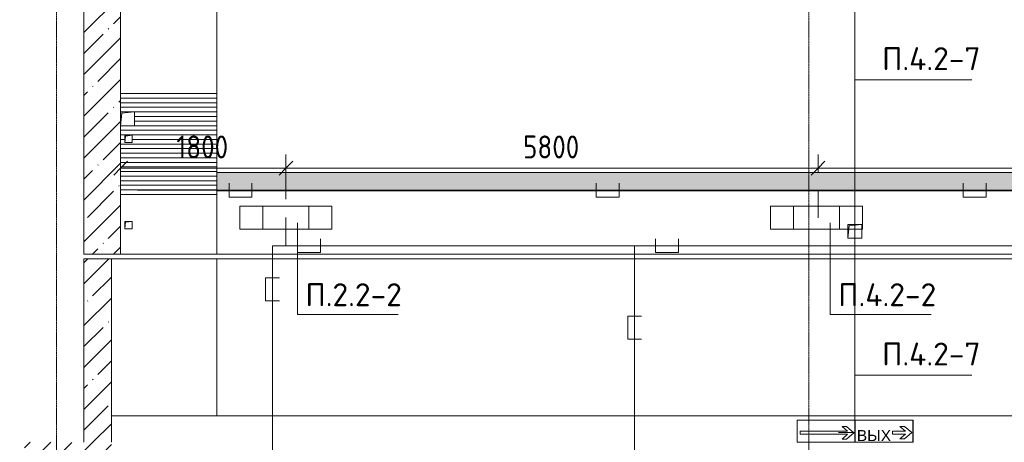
# Model space of a CAD drawing. Header units: millimetres. Extents: x -32229 to 288056, y -13689 to 125138.
# Tile 76 of 193: x -22065 to -11336, y 94150 to 98755. Entities that reach past the tile are written whole.
import ezdxf

# ---------------------------------------------------------------- set-up
doc = ezdxf.new("R2010")
doc.units = ezdxf.units.MM
doc.linetypes.add('ADSK_Линия сетки', pattern=[25, 20, -2.5, 0, -2.5])
for name, color, linetype, lineweight in [('A-ANNO-DIMS', 7, 'Continuous', 9), ('A-ANNO-DIMS-200', 7, 'Continuous', 9), ('A-ANNO-NOTE', 7, 'Continuous', 18), ('A-DETL-THIN', 7, 'Continuous', 9), ('A-FLOR', 7, 'Continuous', 18), ('A-GENM', 7, 'Continuous', 18), ('A-WALL', 7, 'Continuous', 18), ('A-WALL-PATT', 7, 'Continuous', 40), ('G-ANNO-TEXT', 7, 'Continuous', 9), ('M-EQPM', 7, 'Continuous', 18), ('S-COLS', 7, 'Continuous', 18), ('S-GRID', 7, 'Continuous', 9)]:
    doc.layers.add(name, color=color, linetype=linetype, lineweight=lineweight)
doc.layers.add('A-DETL', color=7, linetype='Continuous', lineweight=9, true_color=0x00a600)
doc.styles.add('Arial', font='arial.ttf', dxfattribs={"height": 120})
doc.styles.add('GOST Common_3', font='GOST_Common.ttf', dxfattribs={"width": 0.9, "height": 250})
doc.styles.add('ISOCPEUR', font='isocpeur.ttf', dxfattribs={"height": 250})
doc.dimstyles.new('ГОСТ_2_5_мм2', dxfattribs={"dimscale": 304.8, "dimtxt": 251.428749, "dimasz": 0.492126, "dimexe": 0.492126, "dimexo": 0.656168, "dimgap": 0.098425, "dimtad": 1, "dimdec": 0, "dimdsep": 46, "dimtxsty": 'GOST Common_3', "dimblk1": 'OBLIQUE', "dimblk2": 'OBLIQUE', "dimsah": 1, "dimcen": 0.09, "dimazin": 2, "dimtfac": 1, "dimtdec": 4, "dimtix": 1, "dimtmove": 0, "dimatfit": 3, "dimfxl": 1, "dimtvp": 1, "dimtolj": 1, "dimtzin": 0, "dimarcsym": 2})
pattern_1 = [(45, (0, 0), (-228.0985, 228.0985), []), (45, (228.1, 0), (-228.0985, 228.0985), [403.225, -80.645, 6.706, -73.939])]

# ---------------------------------------------------------------- blocks, each defined once
blk = doc.blocks.new('АР_Приямок - ПР-2_1050х1100-V80--02 ЭО')
at = {"layer": 'M-EQPM', "lineweight": 5, "true_color": 0xaaaaaa}
h = blk.add_hatch(dxfattribs=at)
h.set_pattern_fill('FP_31', color=253, style=0, pattern_type=2)
h.set_pattern_definition([(90, (0, 0), (-50, 3e-15), [])])
h.paths.add_polyline_path([(1100, 525), (0, 525), (0, -525), (200, -525), (200, -375), (350, -375), (350, -525), (1100, -525)])
h.paths.add_polyline_path([(535, -400), (535, -480), (455, -480), (455, -400), (463, -400)])
at = {"layer": 'M-EQPM', "color": 253, "lineweight": 13, "true_color": 0xaaaaaa}
for p, q in [((0, -525), (0, 525)), ((0, 525), (1100, 525)), ((1100, 525), (0, 525)), ((1100, 525), (1100, -525)), ((1100, -525), (1100, 525))]:
    blk.add_line(p, q, dxfattribs=at)
blk = doc.blocks.new('АР_Лоток - 200х100h_ЛВ1-7240422--02 ЭО')
at = {"layer": 'M-EQPM', "lineweight": 13, "true_color": 0xf3f3f3}
blk.add_hatch(color=7, dxfattribs=at).paths.add_polyline_path([(27367, -100), (42000, -100), (42000, 100), (0, 100), (0, -100), (16968, -100)])
blk = doc.blocks.new('АР_Канал вертикальный прямоугольный - ВК-5404124--02 ЭО')
at = {"layer": 'M-EQPM', "lineweight": 13, "true_color": 0xe2e2e2}
blk.add_hatch(color=254, dxfattribs=at).paths.add_polyline_path([(-75, -75), (-60, 60), (75, 75), (-75, 75)])
at = {"layer": 'M-EQPM', "color": 253, "lineweight": 13, "true_color": 0xaaaaaa}
for p, q in [((75, 75), (-75, 75)), ((-75, 75), (-75, -75)), ((75, 75), (-75, 75)), ((-75, 75), (-75, -75)), ((-75, -75), (-75, 75)), ((-75, 75), (75, 75)), ((-75, -75), (-60, 60)), ((-75, -75), (-60, 60)), ((-60, 60), (75, 75)), ((-60, 60), (75, 75)), ((75, -75), (75, 75)), ((75, 75), (75, -75)), ((-75, -75), (75, -75)), ((75, -75), (-75, -75))]:
    blk.add_line(p, q, dxfattribs=at)
blk = doc.blocks.new('АР_Канал вертикальный прямоугольный - ВК-V88--02 ЭО')
at = {"layer": 'M-EQPM', "lineweight": 13, "true_color": 0xe2e2e2}
blk.add_hatch(color=254, dxfattribs=at).paths.add_polyline_path([(-75, -75), (-60, 60), (75, 75), (-75, 75)])
at = {"layer": 'M-EQPM', "color": 253, "lineweight": 13, "true_color": 0xaaaaaa}
for p, q in [((75, 75), (-75, 75)), ((-75, 75), (-75, -75)), ((75, 75), (-75, 75)), ((-75, 75), (-75, -75)), ((-75, -75), (-75, 75)), ((-75, 75), (75, 75)), ((-75, -75), (-60, 60)), ((-75, -75), (-60, 60)), ((-60, 60), (75, 75)), ((-60, 60), (75, 75)), ((75, -75), (75, 75)), ((75, 75), (75, -75)), ((-75, -75), (75, -75)), ((75, -75), (-75, -75))]:
    blk.add_line(p, q, dxfattribs=at)
blk = doc.blocks.new('АР_Канал вертикальный прямоугольный - АПТ-5386077--02 ЭО')
at = {"layer": 'M-EQPM', "lineweight": 13, "true_color": 0xe2e2e2}
blk.add_hatch(color=254, dxfattribs=at).paths.add_polyline_path([(-40, -40), (-32, 32), (40, 40), (-40, 40)])
at = {"layer": 'M-EQPM', "color": 253, "lineweight": 13, "true_color": 0xaaaaaa}
for p, q in [((40, 40), (-40, 40)), ((-40, 40), (-40, -40)), ((40, 40), (-40, 40)), ((-40, 40), (-40, -40)), ((-40, -40), (-40, 40)), ((-40, 40), (40, 40)), ((-40, -40), (-32, 32)), ((-40, -40), (-32, 32)), ((-32, 32), (40, 40)), ((-32, 32), (40, 40)), ((40, -40), (40, 40)), ((40, 40), (40, -40)), ((-40, -40), (40, -40)), ((40, -40), (-40, -40))]:
    blk.add_line(p, q, dxfattribs=at)
blk = doc.blocks.new('АР-Заполнение деф_ шва - Д_ш_-4425338--02 ЭО')
at = {"layer": 'A-GENM', "color": 253, "lineweight": 13, "true_color": 0xaaaaaa}
for p, q in [((0, 25), (43650, 25)), ((0, -25), (43650, -25))]:
    blk.add_line(p, q, dxfattribs=at)
blk = doc.blocks.new('Наметкина 10_РД_АР_П_rvt-1--02 ЭО')
at = {"layer": 'A-WALL-PATT', "lineweight": 5, "true_color": 0xaaaaaa}
h = blk.add_hatch(dxfattribs=at)
h.set_pattern_fill('FP_3', color=253, style=0, pattern_type=2)
h.set_pattern_definition(pattern_1)
h.paths.add_polyline_path([(-21365, 96200), (-20965, 96200), (-20965, 121360), (-21365, 121360), (-21365, 97234)])
h = blk.add_hatch(dxfattribs=at)
h.set_pattern_fill('FP_3', color=253, style=0, pattern_type=2)
h.set_pattern_definition(pattern_1)
h.paths.add_polyline_path([(-21065, 94150), (-21065, 96150), (-21365, 96150), (-21365, 94150)])
at = {"layer": 'S-COLS', "lineweight": 5, "true_color": 0xaaaaaa}
h = blk.add_hatch(dxfattribs=at)
h.set_pattern_fill('FP_3', color=253, style=0, pattern_type=2)
h.set_pattern_definition(pattern_1)
h.paths.add_polyline_path([(-22065, 93350), (-21065, 93350), (-21065, 94150), (-22065, 94150)])
at = {"layer": 'A-FLOR', "color": 253, "lineweight": 13, "true_color": 0xaaaaaa}
for p, q in [((-19915, 99540), (-19915, 97950)), ((-19915, 97950), (-20965, 97950)), ((-19915, 97090), (22085, 97090)), ((22285, 96890), (-19915, 96890)), ((-19915, 96802), (-19915, 96850)), ((-19915, 96802), (-19915, 96200)), ((-21065, 96150), (-20965, 96150)), ((-19915, 96200), (-20965, 96200)), ((-20965, 96150), (-19915, 96150)), ((22685, 96200), (-19915, 96200)), ((-19915, 96150), (22735, 96150)), ((-19915, 96150), (-19915, 94440)), ((5310, 94440), (-21065, 94440)), ((-19915, 94440), (-21065, 94440)), ((24735, 94440), (-19915, 94440))]:
    blk.add_line(p, q, dxfattribs=at)
at = {"layer": 'A-WALL', "color": 253, "lineweight": 13, "true_color": 0xaaaaaa}
for p, q in [((-21365, 121360), (-21365, 96200)), ((-20965, 97750), (-20965, 112900)), ((-20965, 96200), (-20965, 97600)), ((-21365, 96200), (-20965, 96200)), ((-21065, 96150), (-21365, 96150)), ((-21365, 96150), (-21365, 94150)), ((-21065, 94150), (-21065, 96150))]:
    blk.add_line(p, q, dxfattribs=at)
at = {"layer": 'A-GENM', "color": 253, "lineweight": 13, "true_color": 0xaaaaaa, "rotation": 180}
blk.add_blockref('АР-Заполнение деф_ шва - Д_ш_-4425338--02 ЭО', (22685, 96175), dxfattribs=at)
at = {"layer": 'M-EQPM', "color": 253, "lineweight": 13, "true_color": 0xaaaaaa, "rotation": 269.999999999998}
blk.add_blockref('АР_Приямок - ПР-2_1050х1100-V80--02 ЭО', (-20440, 97950), dxfattribs=at)
at = {"layer": 'M-EQPM', "color": 253, "lineweight": 13, "true_color": 0xaaaaaa}
for name, p in [('АР_Канал вертикальный прямоугольный - ВК-5404124--02 ЭО', (-20890, 97675)), ('АР_Канал вертикальный прямоугольный - АПТ-5386077--02 ЭО', (-20880, 97455)), ('АР_Лоток - 200х100h_ЛВ1-7240422--02 ЭО', (-19915, 96990)), ('АР_Канал вертикальный прямоугольный - АПТ-5386077--02 ЭО', (-20880, 96515)), ('АР_Канал вертикальный прямоугольный - ВК-V88--02 ЭО', (-12965, 96450))]:
    blk.add_blockref(name, p, dxfattribs=at)
blk = doc.blocks.new('DIMBLOCK128--02 ЭО')
at = {"layer": 'A-ANNO-DIMS-200'}
for p, q in [((-20965, 98150), (-20965, 96987)), ((-20965, 97137), (-20965, 98150)), ((-20965, 97137), (-20890, 97212)), ((-19164, 96798), (-19164, 97287)), ((-19164, 97137), (-19089, 97212)), ((-20965, 97137), (-21040, 97062)), ((-20965, 97137), (-19164, 97137)), ((-19164, 97137), (-19239, 97062)), ((-19164, 97137), (-19164, 96798))]:
    blk.add_line(p, q, dxfattribs=at)
at = {"layer": 'A-ANNO-DIMS-200', "color": 0, "insert": (-20357, 97493), "char_height": 250, "width": 700.59, "attachment_point": 1, "line_spacing_factor": 1.022761, "style": 'GOST Common_3'}
blk.add_mtext('1800', dxfattribs=at)
blk = doc.blocks.new('_Oblique')
at = {"color": 0, "linetype": 'ByBlock', "lineweight": -2}
blk.add_line((-0.5, -0.5), (0.5, 0.5), dxfattribs=at)
blk = doc.blocks.new('DIMBLOCK129--02 ЭО')
at = {"layer": 'A-ANNO-DIMS-200'}
for p, q in [((-19164, 96798), (-19164, 97287)), ((-19164, 97137), (-19089, 97212)), ((-13365, 97098), (-13365, 97287)), ((-13365, 97137), (-13290, 97212)), ((-19164, 97137), (-19239, 97062)), ((-19164, 97137), (-13365, 97137)), ((-19164, 97137), (-19164, 96798)), ((-13365, 97137), (-13440, 97062)), ((-13365, 97137), (-13365, 97098))]:
    blk.add_line(p, q, dxfattribs=at)
at = {"layer": 'A-ANNO-DIMS-200', "color": 0, "insert": (-16580, 97493), "char_height": 250, "width": 756.84, "attachment_point": 1, "line_spacing_factor": 1.022761, "style": 'GOST Common_3'}
blk.add_mtext('5800', dxfattribs=at)
blk = doc.blocks.new('DIMBLOCK130--02 ЭО')
at = {"layer": 'A-ANNO-DIMS-200'}
for p, q in [((-13365, 97098), (-13365, 97287)), ((-13365, 97137), (-13290, 97212)), ((-7565, 96795), (-7565, 97287)), ((-7565, 97137), (-7490, 97212)), ((-13365, 97137), (-13440, 97062)), ((-13365, 97137), (-7565, 97137)), ((-13365, 97137), (-13365, 97098)), ((-7565, 97137), (-7640, 97062)), ((-7565, 97137), (-7565, 96795))]:
    blk.add_line(p, q, dxfattribs=at)
at = {"layer": 'A-ANNO-DIMS-200', "color": 0, "insert": (-10780, 97493), "char_height": 250, "width": 756.84, "attachment_point": 1, "line_spacing_factor": 1.022761, "style": 'GOST Common_3'}
blk.add_mtext('5800', dxfattribs=at)

msp = doc.modelspace()

# ---------------------------------------------------------------- linework, layer by layer
at = {"layer": 'A-ANNO-NOTE', "color": 5, "lineweight": 9, "true_color": 0x0000ff}
for p, q in [((-19664.5, 96724.1), (-18664.5, 96724.1)), ((-19664.5, 96471.4), (-19664.5, 96724.1)), ((-19414.5, 96471.4), (-19414.5, 96724.1)), ((-18914.5, 96724.1), (-18914.5, 96471.4)), ((-18664.5, 96724.1), (-18664.5, 96471.4)), ((-18664.5, 96471.4), (-19664.5, 96471.4))]:
    msp.add_line(p, q, dxfattribs=at)
at = {"layer": 'A-ANNO-NOTE', "color": 1, "lineweight": 9, "true_color": 0xff0000}
for p, q in [((-13882.5, 96724.1), (-12882.5, 96724.1)), ((-13882.5, 96471.4), (-13882.5, 96724.1)), ((-13632.5, 96471.4), (-13632.5, 96724.1)), ((-13132.5, 96724.1), (-13132.5, 96471.4)), ((-12882.5, 96724.1), (-12882.5, 96471.4)), ((-12882.5, 96471.4), (-13882.5, 96471.4)), ((-13594.4, 94390.2), (-12962.2, 94390.2)), ((-13594.4, 94150.2), (-13594.4, 94390.2)), ((-13593.9, 94150.5), (-13593.9, 94390.2)), ((-13593.9, 94390.2), (-12962.7, 94390.2)), ((-13044.7, 94272), (-13104.3, 94323.5)), ((-13104.3, 94323.5), (-13054.6, 94323.5)), ((-13054.6, 94323.5), (-12976.1, 94254.7)), ((-12963.1, 94390.5), (-12330.9, 94390.5)), ((-12963.1, 94150.5), (-12963.1, 94390.5)), ((-12962.7, 94390.2), (-12962.7, 94150.5)), ((-12962.5, 94150.9), (-12962.5, 94390.5)), ((-12962.5, 94390.5), (-12331.3, 94390.5)), ((-12962.2, 94390.2), (-12962.2, 94150.2)), ((-12413.4, 94272.4), (-12473, 94323.9)), ((-12473, 94323.9), (-12423.2, 94323.9)), ((-12423.2, 94323.9), (-12344.7, 94255.1)), ((-12331.3, 94390.5), (-12331.3, 94150.9)), ((-12330.9, 94390.5), (-12330.9, 94150.5)), ((-13560, 94237.4), (-13560, 94272)), ((-13560, 94272), (-13044.7, 94272)), ((-13044.7, 94237.4), (-13560, 94237.4)), ((-13104.3, 94185.9), (-13044.7, 94237.4)), ((-12976.1, 94254.7), (-13054.6, 94185.9)), ((-12553.4, 94237.8), (-12553.4, 94272.4)), ((-12553.4, 94272.4), (-12413.4, 94272.4)), ((-12413.4, 94237.8), (-12553.4, 94237.8)), ((-12473, 94186.3), (-12413.4, 94237.8)), ((-12344.7, 94255.1), (-12423.2, 94186.3)), ((-12962.2, 94150.2), (-13594.4, 94150.2)), ((-13593.9, 94150.5), (-12962.7, 94150.5)), ((-13054.6, 94185.9), (-13104.3, 94185.9)), ((-12330.9, 94150.5), (-12963.1, 94150.5)), ((-12962.5, 94150.9), (-12331.3, 94150.9)), ((-12423.2, 94186.3), (-12473, 94186.3))]:
    msp.add_line(p, q, dxfattribs=at)
at = {"layer": 'A-DETL', "color": 1, "true_color": 0xff0000}
for p, q in [((-12964.4, 94256.8), (-12964.4, 99311.8)), ((21890.3, 96897.6), (-20779.4, 96897.6)), ((-19783.6, 96972.6), (-19783.6, 96822.6)), ((-19533.6, 96822.6), (-19533.6, 96972.6)), ((-15783.6, 96972.6), (-15783.6, 96822.6)), ((-15533.6, 96822.6), (-15533.6, 96972.6)), ((-13364.6, 96595.3), (-13364.6, 96897.6)), ((-11783.6, 96972.6), (-11783.6, 96822.6)), ((-11533.6, 96822.6), (-11533.6, 96972.6)), ((-19783.6, 96822.6), (-19533.6, 96822.6)), ((-15783.6, 96822.6), (-15533.6, 96822.6)), ((-11783.6, 96822.6), (-11533.6, 96822.6)), ((-13144.4, 94256.8), (-12964.4, 94256.8))]:
    msp.add_line(p, q, dxfattribs=at)
at = {"layer": 'A-DETL', "color": 5, "true_color": 0x0000ff}
for p, q in [((-19164.5, 96597.8), (-19164.5, 96292.2)), ((-19036, 96367.2), (-19036, 96217.2)), ((-18786, 96217.2), (-18786, 96367.2)), ((-15136, 96367.2), (-15136, 96217.2)), ((-14886, 96217.2), (-14886, 96367.2)), ((27886.3, 96292.2), (-19310.2, 96292.2)), ((-19310.2, 91269.1), (-19310.2, 96292.2)), ((-15366.7, 90112.7), (-15366.7, 96292.2)), ((-19036, 96217.2), (-18786, 96217.2)), ((-15136, 96217.2), (-14886, 96217.2)), ((-19235.2, 95940.7), (-19385.2, 95940.7)), ((-19385.2, 95940.7), (-19385.2, 95690.7)), ((-19385.2, 95690.7), (-19235.2, 95690.7)), ((-15289.7, 95525), (-15439.7, 95525)), ((-15439.7, 95525), (-15439.7, 95275)), ((-15439.7, 95275), (-15289.7, 95275))]:
    msp.add_line(p, q, dxfattribs=at)
at = {"layer": 'A-DETL-THIN'}
for p, q in [((-11690.6, 98100.5), (-12964.4, 98100.5)), ((-19039.4, 96542.7), (-19039.4, 95542.7)), ((-13233.6, 96542.7), (-13233.6, 95542.7)), ((-19039.4, 95542.7), (-17939.4, 95542.7)), ((-13233.6, 95542.7), (-12133.6, 95542.7)), ((-11690.6, 94882.4), (-12964.4, 94882.4))]:
    msp.add_line(p, q, dxfattribs=at)
at = {"layer": 'S-GRID', "color": 253, "linetype": 'ADSK_Линия сетки', "true_color": 0xaaaaaa}
for p, q in [((-21664.7, -12088.9), (-21664.7, 125138.4)), ((-13464.7, -12088.9), (-13464.7, 125138.4))]:
    msp.add_line(p, q, dxfattribs=at)

# ---------------------------------------------------------------- block references
at = {"lineweight": 5}
msp.add_blockref('Наметкина 10_РД_АР_П_rvt-1--02 ЭО', (0, 0), dxfattribs=at)

# ---------------------------------------------------------------- texts
at = {"layer": 'A-ANNO-NOTE', "color": 1, "lineweight": 9, "true_color": 0xff0000, "insert": (-12756.4, 94223.6), "char_height": 120, "width": 370, "attachment_point": 5, "line_spacing_factor": 0.936439, "style": 'Arial'}
msp.add_mtext('\\pt20.0004,39.9996,60,80.0004,99.9996,120,140.0004,159.9996,180,200.0004,219.9996,240,260.0004,279.9996,300,320.0004,339.9996,360,380.0004,399.9996,420,440.0004,459.9996,480,500.0004,519.9996,540,560.0004,579.9996,600,620.0004,639.9996;ВЫХ', dxfattribs=at)
at = {"layer": 'G-ANNO-TEXT', "char_height": 250, "attachment_point": 1, "line_spacing_factor": 1.139951, "style": 'ISOCPEUR'}
for s, insert, width in [('\\pt600,1200,1800,2400,3000,3600,4200,4800,5400,6000,6600,7200,7800,8400,9000,9600,10200,10800,11400,12000,12600,13200,13800,14400,15000,15600,16200,16800,17400,18000,18600,19200;П.4.2-7', (-12668.1, 98455.1), 1096.86), ('\\pt600,1200,1800,2400,3000,3600,4200,4800,5400,6000,6600,7200,7800,8400,9000,9600,10200,10800,11400,12000,12600,13200,13800,14400,15000,15600,16200,16800,17400,18000,18600,19200;П.2.2-2', (-18951.7, 95883.1), 1068.58), ('\\pt600,1200,1800,2400,3000,3600,4200,4800,5400,6000,6600,7200,7800,8400,9000,9600,10200,10800,11400,12000,12600,13200,13800,14400,15000,15600,16200,16800,17400,18000,18600,19200;П.4.2-2', (-13145.9, 95883.1), 1096.86), ('\\pt600,1200,1800,2400,3000,3600,4200,4800,5400,6000,6600,7200,7800,8400,9000,9600,10200,10800,11400,12000,12600,13200,13800,14400,15000,15600,16200,16800,17400,18000,18600,19200;П.4.2-7', (-12668.1, 95237.1), 1096.86)]:
    msp.add_mtext(s, dxfattribs=dict(at, insert=insert, width=width))

# ---------------------------------------------------------------- dimensions: what is measured, and where the dimension line sits
at = {"layer": 'A-ANNO-DIMS'}
for base, p1, p2, override, picture, middle in [((-19164.5, 97136.6), (-20964.7, 98350), (-19164.5, 96597.8), {"dimpost": '<>', "dimfxl": 2512.184764}, 'DIMBLOCK128--02 ЭО', (-20064.6, 97291.6)), ((-13364.6, 97136.6), (-19164.5, 96597.8), (-13364.6, 96897.6), {"dimpost": '<>', "dimfxl": 5807.617078}, 'DIMBLOCK129--02 ЭО', (-16264.5, 97291.6)), ((-7564.8, 97136.6), (-13364.6, 96897.6), (-7564.8, 96595.3), {"dimpost": '<>', "dimfxl": 5807.713716}, 'DIMBLOCK130--02 ЭО', (-10464.7, 97291.6))]:
    dim = msp.add_linear_dim(base=base, p1=p1, p2=p2, dimstyle='ГОСТ_2_5_мм2', override=override, dxfattribs=at)
    dim.commit()
    dim.dimension.update_dxf_attribs({"geometry": picture, "text_midpoint": middle})

doc.saveas('drawing.dxf')
